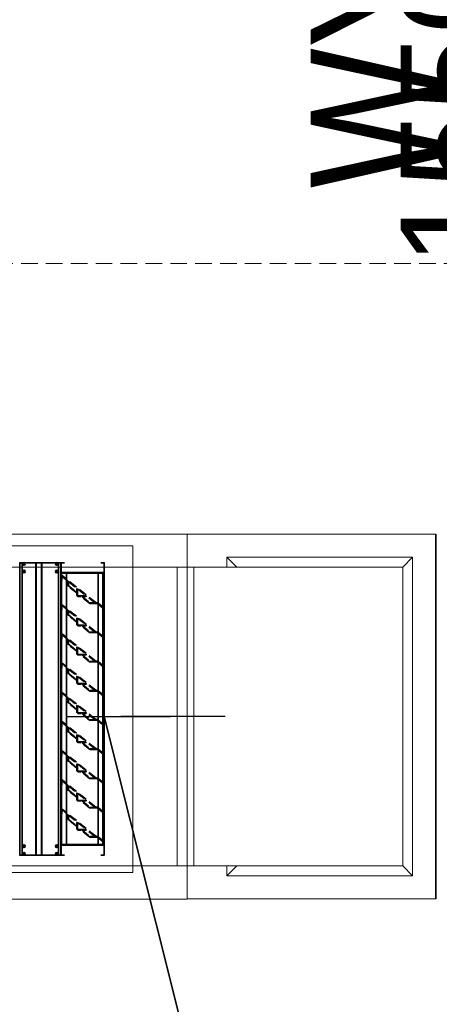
# Model space of a CAD drawing. Header units: millimetres. Extents: x 42175 to 97175, y 10092 to 468192.
# Tile 166 of 256: x 79643 to 80908, y 20646 to 23614. Entities that reach past the tile are written whole.
import ezdxf

# ---------------------------------------------------------------- set-up
doc = ezdxf.new("R2010")
doc.units = ezdxf.units.MM
doc.header["$XCLIPFRAME"] = 2
doc.linetypes.add('DASHED', pattern=[0.75, 0.5, -0.25])
doc.linetypes.add('HIDDEN', pattern=[0.375, 0.25, -0.125])
for name, color, linetype in [('10_ALL_FEATURES', 8, 'Continuous'), ('DEFAULT_2', 8, 'Continuous'), ('FLUID-N1', 8, 'Continuous'), ('FLUID-N1-150-ARRDU', 8, 'Continuous'), ('FLUID-N1-INS', 8, 'Continuous'), ('FLUID-W3-150-ARRGR', 8, 'Continuous'), ('Konstrukcja - Siatka mod', 8, 'Continuous')]:
    doc.layers.add(name, color=color, linetype=linetype)
doc.styles.add('STYL_AUTOMATYCZNY_1', font='ARIALN.TTF')
doc.styles.add('STYL_AUTOMATYCZNY_13', font='ARIALN.TTF', dxfattribs={"width": 0.8})
picture_1 = doc.add_image_def('image2.bmp', size_in_pixel=(2333, 386))

msp = doc.modelspace()

# ---------------------------------------------------------------- linework, layer by layer
at = {"color": 8, "linetype": 'Continuous', "lineweight": 35, "ltscale": 100}
for p, q in [((80897.9, 20963.9), (80897.9, 22063.7)), ((79643, 21977.3), (79653.5, 21977.3)), ((79643.5, 21096.3), (79643.5, 21977.3)), ((79650.7, 21096.3), (79650.7, 21977.3)), ((79651, 21096.3), (79651, 21977.3)), ((79657.6, 21974.3), (79653.3, 21974.3)), ((79657.6, 21973.3), (79653.3, 21973.3)), ((79654.5, 21973.3), (79654.5, 21974.3)), ((79655, 21976), (79655, 21971.7)), ((79656, 21974.8), (79655, 21974.8)), ((79656, 21973.3), (79655, 21974.3)), ((79655, 21973.3), (79656, 21974.3)), ((79656, 21973.8), (79655, 21973.8)), ((79656, 21972.8), (79655, 21972.8)), ((79655.5, 21973.3), (79655.5, 21974.3)), ((79656, 21976), (79656, 21971.7)), ((79656.5, 21973.3), (79656.5, 21974.3)), ((79657.4, 21977.3), (79753.5, 21977.3)), ((79692, 21096.3), (79692, 21977.3)), ((79692.5, 21096.3), (79692.5, 21977.3)), ((79709.5, 21096.3), (79709.5, 21977.3)), ((79710, 21096.3), (79710, 21977.3)), ((79757.6, 21974.3), (79753.3, 21974.3)), ((79757.6, 21973.3), (79753.3, 21973.3)), ((79754.5, 21973.3), (79754.5, 21974.3)), ((79755, 21976), (79755, 21971.7)), ((79756, 21974.8), (79755, 21974.8)), ((79755, 21973.3), (79756, 21974.3)), ((79756, 21973.3), (79755, 21974.3)), ((79756, 21973.8), (79755, 21973.8)), ((79756, 21972.8), (79755, 21972.8)), ((79755.5, 21973.3), (79755.5, 21974.3)), ((79756, 21976), (79756, 21971.7)), ((79756.5, 21973.3), (79756.5, 21974.3)), ((79757.4, 21977.3), (79768, 21977.3)), ((79760, 21096.3), (79760, 21977.3)), ((79760.2, 21096.3), (79760.2, 21977.3)), ((79767.5, 21096.3), (79767.5, 21977.3)), ((79768, 21096.3), (79768, 21977.3)), ((79657.6, 21951.3), (79653.3, 21951.3)), ((79657.6, 21950.3), (79653.3, 21950.3)), ((79654.5, 21950.3), (79654.5, 21951.3)), ((79655, 21953), (79655, 21948.7)), ((79656, 21951.8), (79655, 21951.8)), ((79656, 21950.3), (79655, 21951.3)), ((79655, 21950.3), (79656, 21951.3)), ((79656, 21950.8), (79655, 21950.8)), ((79656, 21949.8), (79655, 21949.8)), ((79655.5, 21950.3), (79655.5, 21951.3)), ((79656, 21953), (79656, 21948.7)), ((79656.5, 21950.3), (79656.5, 21951.3)), ((79757.6, 21951.3), (79753.3, 21951.3)), ((79757.6, 21950.3), (79753.3, 21950.3)), ((79754.5, 21950.3), (79754.5, 21951.3)), ((79755, 21953), (79755, 21948.7)), ((79756, 21951.8), (79755, 21951.8)), ((79755, 21950.3), (79756, 21951.3)), ((79756, 21950.3), (79755, 21951.3)), ((79756, 21950.8), (79755, 21950.8)), ((79756, 21949.8), (79755, 21949.8)), ((79755.5, 21950.3), (79755.5, 21951.3)), ((79756, 21953), (79756, 21948.7)), ((79756.5, 21950.3), (79756.5, 21951.3)), ((79768, 21946), (79769, 21946)), ((79768, 21935.9), (79768, 21924.5)), ((79784.4, 21945.7), (79768.1, 21945.7)), ((79769, 21946), (79769, 21945.7)), ((79769.5, 21947.3), (79894.4, 21947.3)), ((79784.4, 21946.5), (79769.5, 21946.5)), ((79769.5, 21128), (79769.5, 21945.7)), ((79769.9, 21947.3), (79769.9, 21946.5)), ((79784.4, 21947.3), (79784.4, 21946.5)), ((79784.4, 21128), (79784.4, 21945.7)), ((79784.4, 21945.7), (79785.9, 21945.7)), ((79785.9, 21947.3), (79785.9, 21945.7)), ((79878, 21946.5), (79785.9, 21946.5)), ((79785.9, 21946), (79804.6, 21946)), ((79808.4, 21946), (79855.8, 21946)), ((79859.5, 21946), (79878, 21946)), ((79878, 21947.3), (79878, 21945.7)), ((79879.6, 21945.7), (79878, 21945.7)), ((79879.6, 21947.3), (79879.6, 21946.5)), ((79894.4, 21946.5), (79879.6, 21946.5)), ((79879.6, 21128), (79879.6, 21945.7)), ((79895.9, 21945.7), (79879.6, 21945.7)), ((79894, 21947.3), (79894, 21946.5)), ((79894.4, 21128), (79894.4, 21945.7)), ((79894.9, 21946), (79894.9, 21945.7)), ((79895.9, 21946), (79894.9, 21946)), ((79895.9, 21127.7), (79895.9, 21946)), ((79817.1, 21896.2), (79817.1, 21881.5)), ((79895.9, 21842), (79896.4, 21841.7)), ((79895.9, 21842), (79896.4, 21841.7)), ((79895.9, 21838.4), (79895.9, 21834.5)), ((79817.1, 21808.2), (79817.1, 21793.5)), ((79895.9, 21754), (79896.4, 21753.7)), ((79895.9, 21754), (79896.4, 21753.7)), ((79895.9, 21750.4), (79895.9, 21746.5)), ((79817.1, 21720.2), (79817.1, 21705.5)), ((79895.9, 21666), (79896.4, 21665.7)), ((79895.9, 21666), (79896.4, 21665.7)), ((79895.9, 21662.4), (79895.9, 21658.5)), ((79817.1, 21632.2), (79817.1, 21617.5)), ((79895.9, 21578), (79896.4, 21577.7)), ((79895.9, 21578), (79896.4, 21577.7)), ((79895.9, 21574.5), (79895.9, 21570.5)), ((79817.1, 21544.2), (79817.1, 21529.5)), ((79898, 21513.8), (80178.3, 20398.5)), ((79895.9, 21490), (79896.4, 21489.7)), ((79895.9, 21490), (79896.4, 21489.7)), ((79895.9, 21486.5), (79895.9, 21482.5)), ((79817.1, 21456.2), (79817.1, 21441.5)), ((79895.9, 21402), (79896.4, 21401.7)), ((79895.9, 21402), (79896.4, 21401.7)), ((79895.9, 21398.5), (79895.9, 21394.5)), ((79817.1, 21368.2), (79817.1, 21353.5)), ((79895.9, 21314), (79896.4, 21313.7)), ((79895.9, 21314), (79896.4, 21313.7)), ((79895.9, 21310.5), (79895.9, 21306.5)), ((79817.1, 21280.2), (79817.1, 21265.5)), ((79895.9, 21226), (79896.4, 21225.7)), ((79895.9, 21226), (79896.4, 21225.7)), ((79895.9, 21222.5), (79895.9, 21218.5)), ((79817.1, 21192.2), (79817.1, 21177.5)), ((79784.4, 21128), (79768.1, 21128)), ((79769, 21127.7), (79769, 21128)), ((79784.4, 21128), (79785.9, 21128)), ((79785.9, 21126.3), (79785.9, 21128)), ((79879.6, 21128), (79878, 21128)), ((79878, 21126.3), (79878, 21128)), ((79895.9, 21128), (79879.6, 21128)), ((79894.9, 21127.7), (79894.9, 21128)), ((79895.9, 21138), (79896.4, 21137.7)), ((79657.6, 21123.3), (79653.3, 21123.3)), ((79657.6, 21122.3), (79653.3, 21122.3)), ((79657.6, 21100.3), (79653.3, 21100.3)), ((79657.6, 21099.3), (79653.3, 21099.3)), ((79654.5, 21123.3), (79654.5, 21122.3)), ((79654.5, 21100.3), (79654.5, 21099.3)), ((79655, 21120.7), (79655, 21125)), ((79656, 21123.8), (79655, 21123.8)), ((79656, 21123.3), (79655, 21122.3)), ((79655, 21123.3), (79656, 21122.3)), ((79656, 21122.8), (79655, 21122.8)), ((79656, 21121.8), (79655, 21121.8)), ((79655, 21097.7), (79655, 21102)), ((79656, 21100.8), (79655, 21100.8)), ((79656, 21100.3), (79655, 21099.3)), ((79655, 21100.3), (79656, 21099.3)), ((79656, 21099.8), (79655, 21099.8)), ((79656, 21098.8), (79655, 21098.8)), ((79655.5, 21123.3), (79655.5, 21122.3)), ((79655.5, 21100.3), (79655.5, 21099.3)), ((79656, 21120.7), (79656, 21125)), ((79656, 21097.7), (79656, 21102)), ((79656.5, 21123.3), (79656.5, 21122.3)), ((79656.5, 21100.3), (79656.5, 21099.3)), ((79757.6, 21123.3), (79753.3, 21123.3)), ((79757.6, 21122.3), (79753.3, 21122.3)), ((79757.6, 21100.3), (79753.3, 21100.3)), ((79757.6, 21099.3), (79753.3, 21099.3)), ((79754.5, 21123.3), (79754.5, 21122.3)), ((79754.5, 21100.3), (79754.5, 21099.3)), ((79755, 21120.7), (79755, 21125)), ((79756, 21123.8), (79755, 21123.8)), ((79755, 21123.3), (79756, 21122.3)), ((79756, 21123.3), (79755, 21122.3)), ((79756, 21122.8), (79755, 21122.8)), ((79756, 21121.8), (79755, 21121.8)), ((79755, 21097.7), (79755, 21102)), ((79756, 21100.8), (79755, 21100.8)), ((79755, 21100.3), (79756, 21099.3)), ((79756, 21100.3), (79755, 21099.3)), ((79756, 21099.8), (79755, 21099.8)), ((79756, 21098.8), (79755, 21098.8)), ((79755.5, 21123.3), (79755.5, 21122.3)), ((79755.5, 21100.3), (79755.5, 21099.3)), ((79756, 21120.7), (79756, 21125)), ((79756, 21097.7), (79756, 21102)), ((79756.5, 21123.3), (79756.5, 21122.3)), ((79756.5, 21100.3), (79756.5, 21099.3)), ((79768, 21127.7), (79769, 21127.7)), ((79769.5, 21127.2), (79784.4, 21127.2)), ((79769.5, 21126.3), (79894.4, 21126.3)), ((79769.9, 21126.3), (79769.9, 21127.2)), ((79784.4, 21126.3), (79784.4, 21127.2)), ((79804.4, 21127.7), (79785.9, 21127.7)), ((79785.9, 21127.2), (79878, 21127.2)), ((79855.6, 21127.7), (79808.1, 21127.7)), ((79878, 21127.7), (79859.3, 21127.7)), ((79894.4, 21127.2), (79879.6, 21127.2)), ((79879.6, 21126.3), (79879.6, 21127.2)), ((79894, 21126.3), (79894, 21127.2)), ((79895.9, 21127.7), (79894.9, 21127.7)), ((79643, 21096.3), (79653.5, 21096.3)), ((79657.4, 21096.3), (79753.5, 21096.3)), ((79757.4, 21096.3), (79768, 21096.3))]:
    msp.add_line(p, q, dxfattribs=at)
at = {"color": 8, "linetype": 'Continuous', "lineweight": 35, "ltscale": 100, "flags": 128}
for points in [[(79653.3, 21973.8), (79653.3, 21974), (79653.3, 21974.1), (79653.3, 21974.2), (79653.3, 21974.3)], [(79653.3, 21973.3), (79653.3, 21973.5), (79653.3, 21973.6), (79653.3, 21973.7), (79653.3, 21973.8)], [(79656, 21976), (79655.8, 21976), (79655.7, 21976), (79655.5, 21976), (79655.3, 21976), (79655.2, 21976), (79655, 21976)], [(79655, 21971.7), (79655.2, 21971.7), (79655.3, 21971.7), (79655.5, 21971.7), (79655.7, 21971.7), (79655.8, 21971.7), (79656, 21971.7)], [(79657.6, 21974.3), (79657.6, 21974.2), (79657.6, 21974.1), (79657.6, 21974), (79657.6, 21973.8)], [(79657.6, 21973.8), (79657.6, 21973.7), (79657.6, 21973.6), (79657.6, 21973.5), (79657.6, 21973.3)], [(79753.3, 21973.8), (79753.3, 21974), (79753.3, 21974.1), (79753.3, 21974.2), (79753.3, 21974.3)], [(79753.3, 21973.3), (79753.3, 21973.5), (79753.3, 21973.6), (79753.3, 21973.7), (79753.3, 21973.8)], [(79756, 21976), (79755.8, 21976), (79755.7, 21976), (79755.5, 21976), (79755.3, 21976), (79755.2, 21976), (79755, 21976)], [(79755, 21971.7), (79755.2, 21971.7), (79755.3, 21971.7), (79755.5, 21971.7), (79755.7, 21971.7), (79755.8, 21971.7), (79756, 21971.7)], [(79757.6, 21974.3), (79757.6, 21974.2), (79757.6, 21974.1), (79757.6, 21974), (79757.6, 21973.8)], [(79757.6, 21973.8), (79757.6, 21973.7), (79757.6, 21973.6), (79757.6, 21973.5), (79757.6, 21973.3)], [(79778.2, 21096.3), (79768, 21096.3), (79768, 21977.3), (79778.2, 21977.3)], [(79887.8, 21096.3), (79898, 21096.3), (79898, 21977.3), (79887.8, 21977.3)], [(79653.3, 21950.8), (79653.3, 21951), (79653.3, 21951.1), (79653.3, 21951.2), (79653.3, 21951.3)], [(79653.3, 21950.3), (79653.3, 21950.5), (79653.3, 21950.6), (79653.3, 21950.7), (79653.3, 21950.8)], [(79656, 21953), (79655.8, 21953), (79655.7, 21953), (79655.5, 21953), (79655.3, 21953), (79655.2, 21953), (79655, 21953)], [(79655, 21948.7), (79655.2, 21948.7), (79655.3, 21948.7), (79655.5, 21948.7), (79655.7, 21948.7), (79655.8, 21948.7), (79656, 21948.7)], [(79657.6, 21951.3), (79657.6, 21951.2), (79657.6, 21951.1), (79657.6, 21951), (79657.6, 21950.8)], [(79657.6, 21950.8), (79657.6, 21950.7), (79657.6, 21950.6), (79657.6, 21950.5), (79657.6, 21950.3)], [(79753.3, 21950.8), (79753.3, 21951), (79753.3, 21951.1), (79753.3, 21951.2), (79753.3, 21951.3)], [(79753.3, 21950.3), (79753.3, 21950.5), (79753.3, 21950.6), (79753.3, 21950.7), (79753.3, 21950.8)], [(79756, 21953), (79755.8, 21953), (79755.7, 21953), (79755.5, 21953), (79755.3, 21953), (79755.2, 21953), (79755, 21953)], [(79755, 21948.7), (79755.2, 21948.7), (79755.3, 21948.7), (79755.5, 21948.7), (79755.7, 21948.7), (79755.8, 21948.7), (79756, 21948.7)], [(79757.6, 21951.3), (79757.6, 21951.2), (79757.6, 21951.1), (79757.6, 21951), (79757.6, 21950.8)], [(79757.6, 21950.8), (79757.6, 21950.7), (79757.6, 21950.6), (79757.6, 21950.5), (79757.6, 21950.3)], [(79653.3, 21123.3), (79653.3, 21123.2), (79653.3, 21123.1), (79653.3, 21123), (79653.3, 21122.8)], [(79653.3, 21122.8), (79653.3, 21122.7), (79653.3, 21122.6), (79653.3, 21122.5), (79653.3, 21122.3)], [(79653.3, 21100.3), (79653.3, 21100.2), (79653.3, 21100.1), (79653.3, 21100), (79653.3, 21099.8)], [(79653.3, 21099.8), (79653.3, 21099.7), (79653.3, 21099.6), (79653.3, 21099.5), (79653.3, 21099.3)], [(79655, 21125), (79655.2, 21125), (79655.3, 21125), (79655.5, 21125), (79655.7, 21125), (79655.8, 21125), (79656, 21125)], [(79656, 21120.7), (79655.8, 21120.7), (79655.7, 21120.7), (79655.5, 21120.7), (79655.3, 21120.7), (79655.2, 21120.7), (79655, 21120.7)], [(79655, 21102), (79655.2, 21102), (79655.3, 21102), (79655.5, 21102), (79655.7, 21102), (79655.8, 21102), (79656, 21102)], [(79657.6, 21122.8), (79657.6, 21123), (79657.6, 21123.1), (79657.6, 21123.2), (79657.6, 21123.3)], [(79657.6, 21122.3), (79657.6, 21122.5), (79657.6, 21122.6), (79657.6, 21122.7), (79657.6, 21122.8)], [(79657.6, 21099.8), (79657.6, 21100), (79657.6, 21100.1), (79657.6, 21100.2), (79657.6, 21100.3)], [(79657.6, 21099.3), (79657.6, 21099.5), (79657.6, 21099.6), (79657.6, 21099.7), (79657.6, 21099.8)], [(79753.3, 21123.3), (79753.3, 21123.2), (79753.3, 21123.1), (79753.3, 21123), (79753.3, 21122.8)], [(79753.3, 21122.8), (79753.3, 21122.7), (79753.3, 21122.6), (79753.3, 21122.5), (79753.3, 21122.3)], [(79753.3, 21100.3), (79753.3, 21100.2), (79753.3, 21100.1), (79753.3, 21100), (79753.3, 21099.8)], [(79753.3, 21099.8), (79753.3, 21099.7), (79753.3, 21099.6), (79753.3, 21099.5), (79753.3, 21099.3)], [(79755, 21125), (79755.2, 21125), (79755.3, 21125), (79755.5, 21125), (79755.7, 21125), (79755.8, 21125), (79756, 21125)], [(79756, 21120.7), (79755.8, 21120.7), (79755.7, 21120.7), (79755.5, 21120.7), (79755.3, 21120.7), (79755.2, 21120.7), (79755, 21120.7)], [(79755, 21102), (79755.2, 21102), (79755.3, 21102), (79755.5, 21102), (79755.7, 21102), (79755.8, 21102), (79756, 21102)], [(79757.6, 21122.8), (79757.6, 21123), (79757.6, 21123.1), (79757.6, 21123.2), (79757.6, 21123.3)], [(79757.6, 21122.3), (79757.6, 21122.5), (79757.6, 21122.6), (79757.6, 21122.7), (79757.6, 21122.8)], [(79757.6, 21099.8), (79757.6, 21100), (79757.6, 21100.1), (79757.6, 21100.2), (79757.6, 21100.3)], [(79757.6, 21099.3), (79757.6, 21099.5), (79757.6, 21099.6), (79757.6, 21099.7), (79757.6, 21099.8)], [(79656, 21097.7), (79655.8, 21097.7), (79655.7, 21097.7), (79655.5, 21097.7), (79655.3, 21097.7), (79655.2, 21097.7), (79655, 21097.7)], [(79756, 21097.7), (79755.8, 21097.7), (79755.7, 21097.7), (79755.5, 21097.7), (79755.3, 21097.7), (79755.2, 21097.7), (79755, 21097.7)]]:
    msp.add_lwpolyline(points, dxfattribs=at)
msp.add_lwpolyline([(79898, 21126.3), (79768, 21126.3), (79768, 21947.3), (79898, 21947.3)], close=True, dxfattribs=at)
at = {"color": 8, "linetype": 'Continuous', "lineweight": 35, "ltscale": 100}
for centre, radius in [((79655.5, 21973.8), 4), ((79655.5, 21973.8), 3.55), ((79755.5, 21973.8), 4), ((79755.5, 21973.8), 3.55), ((79655.5, 21950.8), 4), ((79655.5, 21950.8), 3.55), ((79755.5, 21950.8), 4), ((79755.5, 21950.8), 3.55), ((79655.5, 21122.8), 4), ((79655.5, 21099.8), 4), ((79655.5, 21122.8), 3.55), ((79655.5, 21099.8), 3.55), ((79755.5, 21122.8), 4), ((79755.5, 21099.8), 4), ((79755.5, 21122.8), 3.55), ((79755.5, 21099.8), 3.55)]:
    msp.add_circle(centre, radius, dxfattribs=at)
for centre, major_axis, start_param, end_param in [((79769.5, 21946), (-1.54, 0), 4.712389, 6.123908), ((79769.5, 21946), (-0.512, 0), 4.712389, 6.283185), ((79894.4, 21946), (-1.54, 0), 3.141593, 4.712389), ((79894.4, 21946), (-0.512, 0), 3.141593, 4.712389), ((79892.9, 21838.4), (-5.12, 0), 3.141593, 3.961897), ((79892.9, 21838.4), (-5.12, 0), 3.141593, 3.961897), ((79892.9, 21750.4), (-5.12, 0), 3.141593, 3.961897), ((79892.9, 21750.4), (-5.12, 0), 3.141593, 3.961897), ((79892.9, 21662.4), (-5.12, 0), 3.141593, 3.961897), ((79892.9, 21662.4), (-5.12, 0), 3.141593, 3.961897), ((79892.9, 21574.5), (-5.12, 0), 3.141593, 3.961897), ((79892.9, 21574.5), (-5.12, 0), 3.141593, 3.961897), ((79892.9, 21486.5), (-5.12, 0), 3.141593, 3.961897), ((79892.9, 21486.5), (-5.12, 0), 3.141593, 3.961897), ((79892.9, 21398.5), (-5.12, 0), 3.141593, 3.961897), ((79892.9, 21398.5), (-5.12, 0), 3.141593, 3.961897), ((79892.9, 21310.5), (-5.12, 0), 3.141593, 3.961897), ((79892.9, 21310.5), (-5.12, 0), 3.141593, 3.961897), ((79892.9, 21222.5), (-5.12, 0), 3.141593, 3.961897), ((79892.9, 21222.5), (-5.12, 0), 3.141593, 3.961897), ((79892.9, 21134.5), (-5.12, 0), 3.141593, 3.961897), ((79769.5, 21127.7), (-1.54, 0), 0.159277, 1.570796), ((79769.5, 21127.7), (-0.512, 0), 0, 1.570796), ((79894.4, 21127.7), (-1.54, 0), 1.570796, 3.141593), ((79894.4, 21127.7), (-0.512, 0), 1.570796, 3.141593)]:
    msp.add_ellipse(centre, major_axis=major_axis, ratio=0.85965, start_param=start_param, end_param=end_param, dxfattribs=at)
at = {"layer": '10_ALL_FEATURES', "color": 8, "linetype": 'HIDDEN', "lineweight": 35, "ltscale": 100}
for p, q in [((79768, 21924.5), (79768, 21935.9)), ((79770, 21935.9), (79770, 21924.5)), ((79770, 21935.9), (79770, 21924.5)), ((79769.5, 21924), (79768.5, 21924)), ((79769.5, 21924), (79768.5, 21924)), ((79770, 21847.9), (79770, 21836.5)), ((79770, 21847.9), (79770, 21836.5)), ((79769.5, 21836), (79768.5, 21836)), ((79769.5, 21836), (79768.5, 21836)), ((79895.9, 21834.5), (79895.9, 21838.4)), ((79770, 21759.9), (79770, 21748.5)), ((79770, 21759.9), (79770, 21748.5)), ((79769.5, 21748), (79768.5, 21748)), ((79769.5, 21748), (79768.5, 21748)), ((79895.9, 21746.5), (79895.9, 21750.4)), ((79770, 21671.9), (79770, 21660.5)), ((79770, 21671.9), (79770, 21660.5)), ((79895.9, 21658.5), (79895.9, 21662.4)), ((79769.5, 21660), (79768.5, 21660)), ((79769.5, 21660), (79768.5, 21660)), ((79770, 21583.9), (79770, 21572.5)), ((79770, 21583.9), (79770, 21572.5)), ((79895.9, 21570.5), (79895.9, 21574.5)), ((79769.5, 21572), (79768.5, 21572)), ((79769.5, 21572), (79768.5, 21572)), ((79769.5, 21484), (79768.5, 21484)), ((79769.5, 21484), (79768.5, 21484)), ((79770, 21495.9), (79770, 21484.5)), ((79770, 21495.9), (79770, 21484.5)), ((79895.9, 21482.5), (79895.9, 21486.5)), ((79769.5, 21396), (79768.5, 21396)), ((79769.5, 21396), (79768.5, 21396)), ((79770, 21407.9), (79770, 21396.5)), ((79770, 21407.9), (79770, 21396.5)), ((79895.9, 21394.5), (79895.9, 21398.5)), ((79769.5, 21308), (79768.5, 21308)), ((79769.5, 21308), (79768.5, 21308)), ((79770, 21319.9), (79770, 21308.5)), ((79770, 21319.9), (79770, 21308.5)), ((79895.9, 21306.5), (79895.9, 21310.5)), ((79769.5, 21220.1), (79768.5, 21220.1)), ((79770, 21231.9), (79770, 21220.5)), ((79895.9, 21218.5), (79895.9, 21222.5)), ((79895.9, 21130.5), (79895.9, 21134.5))]:
    msp.add_line(p, q, dxfattribs=at)
at = {"layer": '10_ALL_FEATURES', "color": 8, "linetype": 'Continuous', "lineweight": 35, "ltscale": 100}
for p, q in [((79897.5, 21834), (79896.4, 21834)), ((79897.5, 21834), (79896.4, 21834)), ((79898, 21838.4), (79898, 21834.5)), ((79898, 21838.4), (79898, 21834.5)), ((79897.5, 21746), (79896.4, 21746)), ((79897.5, 21746), (79896.4, 21746)), ((79898, 21750.4), (79898, 21746.5)), ((79898, 21750.4), (79898, 21746.5)), ((79898, 21662.4), (79898, 21658.5)), ((79898, 21662.4), (79898, 21658.5)), ((79897.5, 21658), (79896.4, 21658)), ((79897.5, 21658), (79896.4, 21658)), ((79898, 21574.5), (79898, 21570.5)), ((79898, 21574.5), (79898, 21570.5)), ((79897.5, 21570.1), (79896.4, 21570.1)), ((79897.5, 21570.1), (79896.4, 21570.1)), ((79898, 21486.5), (79898, 21482.5)), ((79898, 21486.5), (79898, 21482.5)), ((79897.5, 21482.1), (79896.4, 21482.1)), ((79897.5, 21482.1), (79896.4, 21482.1)), ((79898, 21398.5), (79898, 21394.5)), ((79898, 21398.5), (79898, 21394.5)), ((79897.5, 21394.1), (79896.4, 21394.1)), ((79897.5, 21394.1), (79896.4, 21394.1)), ((79897.5, 21306.1), (79896.4, 21306.1)), ((79897.5, 21306.1), (79896.4, 21306.1)), ((79898, 21310.5), (79898, 21306.5)), ((79898, 21310.5), (79898, 21306.5)), ((79897.5, 21218.1), (79896.4, 21218.1)), ((79897.5, 21218.1), (79896.4, 21218.1)), ((79898, 21222.5), (79898, 21218.5)), ((79898, 21222.5), (79898, 21218.5)), ((79897.5, 21130.1), (79896.4, 21130.1)), ((79898, 21134.5), (79898, 21130.5))]:
    msp.add_line(p, q, dxfattribs=at)
at = {"layer": '10_ALL_FEATURES', "color": 8, "linetype": 'HIDDEN', "lineweight": 35, "ltscale": 100}
for centre, major_axis, start_param, end_param in [((79768.5, 21924.5), (-0.512, 0), 0, 1.570796), ((79768.5, 21924.5), (-0.512, 0), 0, 1.570796), ((79769.5, 21924.5), (-0.512, 0), 1.570796, 3.141593), ((79769.5, 21924.5), (-0.512, 0), 1.570796, 3.141593), ((79821.2, 21880.5), (-6.14, 0), 0, 1.570796), ((79768.5, 21836.5), (-0.512, 0), 0, 1.570796), ((79768.5, 21836.5), (-0.512, 0), 0, 1.570796), ((79769.5, 21836.5), (-0.512, 0), 1.570796, 3.141593), ((79769.5, 21836.5), (-0.512, 0), 1.570796, 3.141593), ((79821.2, 21792.5), (-6.14, 0), 0, 1.570796), ((79768.5, 21748.5), (-0.512, 0), 0, 1.570796), ((79768.5, 21748.5), (-0.512, 0), 0, 1.570796), ((79769.5, 21748.5), (-0.512, 0), 1.570796, 3.141593), ((79769.5, 21748.5), (-0.512, 0), 1.570796, 3.141593), ((79821.2, 21704.5), (-6.14, 0), 0, 1.570796), ((79768.5, 21660.5), (-0.512, 0), 0, 1.570796), ((79768.5, 21660.5), (-0.512, 0), 0, 1.570796), ((79769.5, 21660.5), (-0.512, 0), 1.570796, 3.141593), ((79769.5, 21660.5), (-0.512, 0), 1.570796, 3.141593), ((79821.2, 21616.5), (-6.14, 0), 0, 1.570796), ((79768.5, 21572.5), (-0.512, 0), 0, 1.570796), ((79768.5, 21572.5), (-0.512, 0), 0, 1.570796), ((79769.5, 21572.5), (-0.512, 0), 1.570796, 3.141593), ((79769.5, 21572.5), (-0.512, 0), 1.570796, 3.141593), ((79821.2, 21528.5), (-6.14, 0), 0, 1.570796), ((79768.5, 21484.5), (-0.512, 0), 0, 1.570796), ((79768.5, 21484.5), (-0.512, 0), 0, 1.570796), ((79769.5, 21484.5), (-0.512, 0), 1.570796, 3.141593), ((79769.5, 21484.5), (-0.512, 0), 1.570796, 3.141593), ((79821.2, 21440.5), (-6.14, 0), 0, 1.570796), ((79768.5, 21396.5), (-0.512, 0), 0, 1.570796), ((79768.5, 21396.5), (-0.512, 0), 0, 1.570796), ((79769.5, 21396.5), (-0.512, 0), 1.570796, 3.141593), ((79769.5, 21396.5), (-0.512, 0), 1.570796, 3.141593), ((79821.2, 21352.5), (-6.14, 0), 0, 1.570796), ((79768.5, 21308.5), (-0.512, 0), 0, 1.570796), ((79768.5, 21308.5), (-0.512, 0), 0, 1.570796), ((79769.5, 21308.5), (-0.512, 0), 1.570796, 3.141593), ((79769.5, 21308.5), (-0.512, 0), 1.570796, 3.141593), ((79821.2, 21264.5), (-6.14, 0), 0, 1.570796), ((79768.5, 21220.5), (-0.512, 0), 0, 1.570796), ((79769.5, 21220.5), (-0.512, 0), 1.570796, 3.141593), ((79821.2, 21176.5), (-6.14, 0), 0, 1.570796)]:
    msp.add_ellipse(centre, major_axis=major_axis, ratio=0.85965, start_param=start_param, end_param=end_param, dxfattribs=at)
at = {"layer": '10_ALL_FEATURES', "color": 8, "linetype": 'Continuous', "lineweight": 35, "ltscale": 100}
for centre, start_param, end_param in [((79896.4, 21834.5), 0, 1.570796), ((79896.4, 21834.5), 0, 1.570796), ((79897.5, 21834.5), 1.570796, 3.141593), ((79897.5, 21834.5), 1.570796, 3.141593), ((79896.4, 21746.5), 0, 1.570796), ((79896.4, 21746.5), 0, 1.570796), ((79897.5, 21746.5), 1.570796, 3.141593), ((79897.5, 21746.5), 1.570796, 3.141593), ((79896.4, 21658.5), 0, 1.570796), ((79896.4, 21658.5), 0, 1.570796), ((79897.5, 21658.5), 1.570796, 3.141593), ((79897.5, 21658.5), 1.570796, 3.141593), ((79896.4, 21570.5), 0, 1.570796), ((79896.4, 21570.5), 0, 1.570796), ((79897.5, 21570.5), 1.570796, 3.141593), ((79897.5, 21570.5), 1.570796, 3.141593), ((79896.4, 21482.5), 0, 1.570796), ((79896.4, 21482.5), 0, 1.570796), ((79897.5, 21482.5), 1.570796, 3.141593), ((79897.5, 21482.5), 1.570796, 3.141593), ((79896.4, 21394.5), 0, 1.570796), ((79896.4, 21394.5), 0, 1.570796), ((79897.5, 21394.5), 1.570796, 3.141593), ((79897.5, 21394.5), 1.570796, 3.141593), ((79896.4, 21306.5), 0, 1.570796), ((79896.4, 21306.5), 0, 1.570796), ((79897.5, 21306.5), 1.570796, 3.141593), ((79897.5, 21306.5), 1.570796, 3.141593), ((79896.4, 21218.5), 0, 1.570796), ((79896.4, 21218.5), 0, 1.570796), ((79897.5, 21218.5), 1.570796, 3.141593), ((79897.5, 21218.5), 1.570796, 3.141593), ((79896.4, 21130.5), 0, 1.570796), ((79897.5, 21130.5), 1.570796, 3.141593)]:
    msp.add_ellipse(centre, major_axis=(-0.512, 0), ratio=0.85965, start_param=start_param, end_param=end_param, dxfattribs=at)
at = {"layer": 'DEFAULT_2', "color": 8, "linetype": 'HIDDEN', "lineweight": 35, "ltscale": 100}
for p, q in [((79768.1, 21945.7), (79768, 21945.7)), ((79769, 21128), (79769, 21945.7)), ((79770.9, 21936.2), (79788.7, 21921.9)), ((79872.7, 21857), (79772.3, 21937.5)), ((79804.6, 21946), (79808.4, 21946)), ((79855.8, 21946), (79859.5, 21946)), ((79894.9, 21128), (79894.9, 21945.7)), ((79788.7, 21908.2), (79788.7, 21921.9)), ((79815.1, 21886.4), (79789.4, 21906.9)), ((79790.3, 21920.7), (79790.3, 21908.2)), ((79790.3, 21920.7), (79816.7, 21899.5)), ((79790.4, 21907.9), (79815.1, 21888.2)), ((79815.6, 21898.6), (79816.7, 21899.5)), ((79768, 21885.3), (79769, 21885.3)), ((79768, 21880), (79769, 21880)), ((79815.1, 21888.2), (79815.1, 21897.4)), ((79815.1, 21880.5), (79815.1, 21886.4)), ((79817.1, 21896.2), (79817.1, 21897.8)), ((79817.1, 21880.5), (79817.1, 21881.5)), ((79817.3, 21898.1), (79817.8, 21898.6)), ((79817.8, 21898.6), (79844, 21877.6)), ((79843.1, 21877), (79821.2, 21877)), ((79829, 21875.2), (79821.2, 21875.2)), ((79854.2, 21855), (79829, 21875.2)), ((79831.2, 21875.2), (79855.2, 21856)), ((79842.6, 21875.2), (79831.2, 21875.2)), ((79844, 21877.6), (79843.4, 21877.1)), ((79845.1, 21876.7), (79844.1, 21875.8)), ((79871.1, 21855.9), (79845.1, 21876.7)), ((79895.9, 21898.9), (79894.9, 21898.9)), ((79894.9, 21887.5), (79895.9, 21887.5)), ((79770.9, 21848.2), (79788.7, 21833.9)), ((79872.7, 21769), (79772.3, 21849.5)), ((79855.6, 21855.9), (79871.1, 21855.9)), ((79855.6, 21854.5), (79876.1, 21854.5)), ((79874.8, 21856.3), (79876.1, 21856.3)), ((79895, 21840.4), (79878.2, 21853.8)), ((79879.6, 21855.1), (79895.9, 21842)), ((79788.7, 21820.2), (79788.7, 21833.9)), ((79815.1, 21798.4), (79789.4, 21819)), ((79790.3, 21832.7), (79790.3, 21820.2)), ((79790.3, 21832.7), (79816.7, 21811.5)), ((79790.4, 21819.9), (79815.1, 21800.2)), ((79815.6, 21810.6), (79816.7, 21811.5)), ((79817.3, 21810.1), (79817.8, 21810.6)), ((79817.8, 21810.6), (79844, 21789.6)), ((79815.1, 21800.2), (79815.1, 21809.4)), ((79815.1, 21792.5), (79815.1, 21798.4)), ((79817.1, 21808.2), (79817.1, 21809.8)), ((79817.1, 21792.5), (79817.1, 21793.5)), ((79843.1, 21789), (79821.2, 21789)), ((79829, 21787.2), (79821.2, 21787.2)), ((79854.2, 21767), (79829, 21787.2)), ((79831.2, 21787.2), (79855.2, 21768)), ((79842.6, 21787.2), (79831.2, 21787.2)), ((79844, 21789.6), (79843.4, 21789.1)), ((79845.1, 21788.7), (79844.1, 21787.8)), ((79871.1, 21767.9), (79845.1, 21788.7)), ((79770.9, 21760.2), (79788.7, 21745.9)), ((79872.7, 21681), (79772.3, 21761.5)), ((79855.6, 21767.9), (79871.1, 21767.9)), ((79855.6, 21766.5), (79876.1, 21766.5)), ((79874.8, 21768.3), (79876.1, 21768.3)), ((79895, 21752.4), (79878.2, 21765.8)), ((79879.6, 21767.1), (79895.9, 21754)), ((79788.7, 21732.2), (79788.7, 21745.9)), ((79815.1, 21710.4), (79789.4, 21731)), ((79790.3, 21744.7), (79790.3, 21732.2)), ((79790.3, 21744.7), (79816.7, 21723.5)), ((79790.4, 21731.9), (79815.1, 21712.2)), ((79815.1, 21712.2), (79815.1, 21721.4)), ((79815.6, 21722.6), (79816.7, 21723.5)), ((79817.1, 21720.2), (79817.1, 21721.9)), ((79817.3, 21722.2), (79817.8, 21722.6)), ((79817.8, 21722.6), (79844, 21701.6)), ((79815.1, 21704.5), (79815.1, 21710.4)), ((79817.1, 21704.5), (79817.1, 21705.5)), ((79843.1, 21701), (79821.2, 21701)), ((79829, 21699.2), (79821.2, 21699.2)), ((79854.2, 21679), (79829, 21699.2)), ((79831.2, 21699.2), (79855.2, 21680)), ((79842.6, 21699.2), (79831.2, 21699.2)), ((79844, 21701.6), (79843.4, 21701.1)), ((79845.1, 21700.7), (79844.1, 21699.8)), ((79871.1, 21679.9), (79845.1, 21700.7)), ((79770.9, 21672.2), (79788.7, 21657.9)), ((79872.7, 21593), (79772.3, 21673.5)), ((79855.6, 21679.9), (79871.1, 21679.9)), ((79855.6, 21678.5), (79876.1, 21678.5)), ((79874.8, 21680.3), (79876.1, 21680.3)), ((79895, 21664.4), (79878.2, 21677.8)), ((79879.6, 21679.1), (79895.9, 21666)), ((79768, 21647.7), (79769, 21647.7)), ((79768, 21642.4), (79769, 21642.4)), ((79788.7, 21644.2), (79788.7, 21657.9)), ((79815.1, 21622.4), (79789.4, 21643)), ((79790.3, 21656.7), (79790.3, 21644.2)), ((79790.3, 21656.7), (79816.7, 21635.5)), ((79790.4, 21643.9), (79815.1, 21624.2)), ((79815.1, 21624.2), (79815.1, 21633.4)), ((79815.6, 21634.6), (79816.7, 21635.5)), ((79817.1, 21632.2), (79817.1, 21633.9)), ((79817.3, 21634.2), (79817.8, 21634.6)), ((79817.8, 21634.6), (79844, 21613.6)), ((79895.9, 21661.4), (79894.9, 21661.4)), ((79894.9, 21649.9), (79895.9, 21649.9)), ((79815.1, 21616.5), (79815.1, 21622.4)), ((79817.1, 21616.5), (79817.1, 21617.5)), ((79843.1, 21613), (79821.2, 21613)), ((79829, 21611.2), (79821.2, 21611.2)), ((79854.2, 21591), (79829, 21611.2)), ((79831.2, 21611.2), (79855.2, 21592)), ((79842.6, 21611.2), (79831.2, 21611.2)), ((79844, 21613.6), (79843.4, 21613.1)), ((79845.1, 21612.7), (79844.1, 21611.8)), ((79871.1, 21591.9), (79845.1, 21612.7)), ((79770.9, 21584.2), (79788.7, 21569.9)), ((79872.7, 21505), (79772.3, 21585.5)), ((79855.6, 21591.9), (79871.1, 21591.9)), ((79855.6, 21590.6), (79876.1, 21590.6)), ((79874.8, 21592.3), (79876.1, 21592.3)), ((79895, 21576.4), (79878.2, 21589.8)), ((79879.6, 21591.1), (79895.9, 21578)), ((79788.7, 21556.3), (79788.7, 21569.9)), ((79815.1, 21534.4), (79789.4, 21555)), ((79790.3, 21568.7), (79790.3, 21556.3)), ((79790.3, 21568.7), (79816.7, 21547.5)), ((79790.4, 21555.9), (79815.1, 21536.2)), ((79815.1, 21536.2), (79815.1, 21545.4)), ((79815.6, 21546.6), (79816.7, 21547.5)), ((79817.1, 21544.2), (79817.1, 21545.9)), ((79817.3, 21546.2), (79817.8, 21546.6)), ((79817.8, 21546.6), (79844, 21525.6)), ((79815.1, 21528.5), (79815.1, 21534.4)), ((79817.1, 21528.5), (79817.1, 21529.5)), ((79843.1, 21525), (79821.2, 21525)), ((79829, 21523.2), (79821.2, 21523.2)), ((79854.2, 21503), (79829, 21523.2)), ((79831.2, 21523.2), (79855.2, 21504)), ((79842.6, 21523.2), (79831.2, 21523.2)), ((79844, 21525.6), (79843.4, 21525.1)), ((79845.1, 21524.7), (79844.1, 21523.8)), ((79871.1, 21503.9), (79845.1, 21524.7)), ((79770.9, 21496.2), (79788.7, 21481.9)), ((79872.7, 21417), (79772.3, 21497.5)), ((79855.6, 21503.9), (79871.1, 21503.9)), ((79855.6, 21502.6), (79876.1, 21502.6)), ((79874.8, 21504.3), (79876.1, 21504.3)), ((79895, 21488.4), (79878.2, 21501.8)), ((79879.6, 21503.1), (79895.9, 21490)), ((79788.7, 21468.3), (79788.7, 21481.9)), ((79815.1, 21446.4), (79789.4, 21467)), ((79790.3, 21480.7), (79790.3, 21468.3)), ((79790.3, 21480.7), (79816.7, 21459.6)), ((79790.4, 21467.9), (79815.1, 21448.2)), ((79815.1, 21448.2), (79815.1, 21457.4)), ((79815.6, 21458.6), (79816.7, 21459.6)), ((79817.1, 21456.2), (79817.1, 21457.9)), ((79817.3, 21458.2), (79817.8, 21458.7)), ((79817.8, 21458.7), (79844, 21437.6)), ((79768, 21431.3), (79769, 21431.3)), ((79768, 21426), (79769, 21426)), ((79815.1, 21440.5), (79815.1, 21446.4)), ((79817.1, 21440.5), (79817.1, 21441.5)), ((79843.1, 21437), (79821.2, 21437)), ((79829, 21435.2), (79821.2, 21435.2)), ((79854.2, 21415), (79829, 21435.2)), ((79831.2, 21435.2), (79855.2, 21416)), ((79842.6, 21435.2), (79831.2, 21435.2)), ((79844, 21437.6), (79843.4, 21437.1)), ((79845.1, 21436.7), (79844.1, 21435.8)), ((79871.1, 21415.9), (79845.1, 21436.7)), ((79770.9, 21408.2), (79788.7, 21393.9)), ((79872.7, 21329), (79772.3, 21409.5)), ((79855.6, 21415.9), (79871.1, 21415.9)), ((79855.6, 21414.6), (79876.1, 21414.6)), ((79874.8, 21416.3), (79876.1, 21416.3)), ((79895, 21400.4), (79878.2, 21413.9)), ((79879.6, 21415.1), (79895.9, 21402)), ((79894.9, 21423.8), (79895.9, 21423.8)), ((79895.9, 21412.3), (79894.9, 21412.3)), ((79788.7, 21380.3), (79788.7, 21393.9)), ((79815.1, 21358.4), (79789.4, 21379)), ((79790.3, 21392.7), (79790.3, 21380.3)), ((79790.3, 21392.7), (79816.7, 21371.6)), ((79790.4, 21379.9), (79815.1, 21360.2)), ((79815.1, 21360.2), (79815.1, 21369.4)), ((79815.6, 21370.6), (79816.7, 21371.6)), ((79817.1, 21368.2), (79817.1, 21369.9)), ((79817.3, 21370.2), (79817.8, 21370.7)), ((79817.8, 21370.7), (79844, 21349.7)), ((79815.1, 21352.5), (79815.1, 21358.4)), ((79817.1, 21352.5), (79817.1, 21353.5)), ((79843.1, 21349), (79821.2, 21349)), ((79829, 21347.2), (79821.2, 21347.2)), ((79854.2, 21327), (79829, 21347.2)), ((79831.2, 21347.2), (79855.2, 21328)), ((79842.6, 21347.2), (79831.2, 21347.2)), ((79844, 21349.7), (79843.4, 21349.1)), ((79845.1, 21348.8), (79844.1, 21347.8)), ((79871.1, 21327.9), (79845.1, 21348.8)), ((79770.9, 21320.2), (79788.7, 21305.9)), ((79872.7, 21241), (79772.3, 21321.5)), ((79788.7, 21292.3), (79788.7, 21305.9)), ((79855.6, 21327.9), (79871.1, 21327.9)), ((79855.6, 21326.6), (79876.1, 21326.6)), ((79874.8, 21328.3), (79876.1, 21328.3)), ((79895, 21312.4), (79878.2, 21325.9)), ((79879.6, 21327.1), (79895.9, 21314)), ((79815.1, 21270.4), (79789.4, 21291)), ((79790.3, 21304.7), (79790.3, 21292.3)), ((79790.3, 21304.7), (79816.7, 21283.6)), ((79790.4, 21291.9), (79815.1, 21272.2)), ((79815.1, 21272.2), (79815.1, 21281.4)), ((79815.6, 21282.6), (79816.7, 21283.6)), ((79817.1, 21280.2), (79817.1, 21281.9)), ((79817.3, 21282.2), (79817.8, 21282.7)), ((79817.8, 21282.7), (79844, 21261.7)), ((79815.1, 21264.5), (79815.1, 21270.4)), ((79817.1, 21264.5), (79817.1, 21265.5)), ((79843.1, 21261), (79821.2, 21261)), ((79829, 21259.3), (79821.2, 21259.3)), ((79854.2, 21239), (79829, 21259.3)), ((79831.2, 21259.3), (79855.2, 21240)), ((79842.6, 21259.3), (79831.2, 21259.3)), ((79844, 21261.7), (79843.4, 21261.2)), ((79845.1, 21260.8), (79844.1, 21259.8)), ((79871.1, 21239.9), (79845.1, 21260.8)), ((79770.9, 21232.3), (79788.7, 21217.9)), ((79872.7, 21153), (79772.3, 21233.5)), ((79788.7, 21204.3), (79788.7, 21217.9)), ((79855.6, 21239.9), (79871.1, 21239.9)), ((79855.6, 21238.6), (79876.1, 21238.6)), ((79874.8, 21240.3), (79876.1, 21240.3)), ((79895, 21224.4), (79878.2, 21237.9)), ((79879.6, 21239.1), (79895.9, 21226)), ((79768, 21193.7), (79769, 21193.7)), ((79768, 21188.4), (79769, 21188.4)), ((79815.1, 21182.4), (79789.4, 21203)), ((79790.3, 21216.7), (79790.3, 21204.3)), ((79790.3, 21216.7), (79816.7, 21195.6)), ((79790.4, 21203.9), (79815.1, 21184.2)), ((79815.1, 21184.2), (79815.1, 21193.4)), ((79815.6, 21194.6), (79816.7, 21195.6)), ((79817.1, 21192.2), (79817.1, 21193.9)), ((79817.3, 21194.2), (79817.8, 21194.7)), ((79817.8, 21194.7), (79844, 21173.7)), ((79815.1, 21176.5), (79815.1, 21182.4)), ((79817.1, 21176.5), (79817.1, 21177.5)), ((79843.1, 21173), (79821.2, 21173)), ((79829, 21171.3), (79821.2, 21171.3)), ((79854.2, 21151), (79829, 21171.3)), ((79842.6, 21171.3), (79831.2, 21171.3)), ((79831.2, 21171.3), (79855.2, 21152)), ((79844, 21173.7), (79843.4, 21173.2)), ((79845.1, 21172.8), (79844.1, 21171.8)), ((79871.1, 21151.9), (79845.1, 21172.8)), ((79894.9, 21186.2), (79895.9, 21186.2)), ((79895.9, 21174.7), (79894.9, 21174.7)), ((79768.1, 21128), (79768, 21128)), ((79855.6, 21151.9), (79871.1, 21151.9)), ((79855.6, 21150.6), (79876.1, 21150.6)), ((79874.8, 21152.3), (79876.1, 21152.3)), ((79895, 21136.4), (79878.2, 21149.9)), ((79879.6, 21151.2), (79895.9, 21138)), ((79804.4, 21127.7), (79808.1, 21127.7)), ((79855.6, 21127.7), (79859.3, 21127.7))]:
    msp.add_line(p, q, dxfattribs=at)
for centre, major_axis, start_param, end_param in [((79769.5, 21946), (-1.54, 0), 6.123908, 6.283185), ((79770.5, 21935.9), (-2.56, 0), 3.961897, 6.283185), ((79770.5, 21935.9), (-2.56, 0), 3.961897, 6.283185), ((79770.5, 21935.9), (-0.512, 0), 3.961897, 6.283185), ((79770.5, 21935.9), (-0.512, 0), 3.961897, 6.283185), ((79790.8, 21908.2), (-2.05, 0), 0, 0.820305), ((79790.8, 21908.2), (-0.512, 0), 0, 0.820305), ((79817.1, 21897.4), (-2.05, 0), 5.532694, 6.283185), ((79817.6, 21897.8), (-0.512, 0), 5.532694, 6.283185), ((79821.2, 21880.5), (-4.09, 0), 0, 1.570796), ((79842.6, 21877), (-2.05, 0), 1.570796, 2.391101), ((79843.1, 21877.4), (-0.512, 0), 1.570796, 2.391101), ((79770.5, 21847.9), (-2.56, 0), 3.961897, 6.283185), ((79770.5, 21847.9), (-2.56, 0), 3.961897, 6.283185), ((79770.5, 21847.9), (-0.512, 0), 3.961897, 6.283185), ((79770.5, 21847.9), (-0.512, 0), 3.961897, 6.283185), ((79855.6, 21856.3), (-2.05, 0), 0.820305, 1.570796), ((79855.6, 21856.3), (-0.512, 0), 0.820305, 1.570796), ((79874.8, 21858.9), (-3.07, 0), 0.820305, 1.570796), ((79876.1, 21851.9), (-5.12, 0), 3.961897, 4.712389), ((79876.1, 21851.9), (-3.07, 0), 3.961897, 4.712389), ((79892.9, 21838.4), (-3.07, 0), 3.141593, 3.961897), ((79892.9, 21838.4), (-3.07, 0), 3.141593, 3.961897), ((79790.8, 21820.2), (-2.05, 0), 0, 0.820305), ((79790.8, 21820.2), (-0.512, 0), 0, 0.820305), ((79817.1, 21809.4), (-2.05, 0), 5.532694, 6.283185), ((79817.6, 21809.8), (-0.512, 0), 5.532694, 6.283185), ((79821.2, 21792.5), (-4.09, 0), 0, 1.570796), ((79842.6, 21789), (-2.05, 0), 1.570796, 2.391101), ((79843.1, 21789.4), (-0.512, 0), 1.570796, 2.391101), ((79770.5, 21759.9), (-2.56, 0), 3.961897, 6.283185), ((79770.5, 21759.9), (-2.56, 0), 3.961897, 6.283185), ((79770.5, 21759.9), (-0.512, 0), 3.961897, 6.283185), ((79770.5, 21759.9), (-0.512, 0), 3.961897, 6.283185), ((79855.6, 21768.3), (-2.05, 0), 0.820305, 1.570796), ((79855.6, 21768.3), (-0.512, 0), 0.820305, 1.570796), ((79874.8, 21770.9), (-3.07, 0), 0.820305, 1.570796), ((79876.1, 21763.9), (-5.12, 0), 3.961897, 4.712389), ((79876.1, 21763.9), (-3.07, 0), 3.961897, 4.712389), ((79892.9, 21750.4), (-3.07, 0), 3.141593, 3.961897), ((79892.9, 21750.4), (-3.07, 0), 3.141593, 3.961897), ((79790.8, 21732.2), (-2.05, 0), 0, 0.820305), ((79790.8, 21732.2), (-0.512, 0), 0, 0.820305), ((79817.1, 21721.4), (-2.05, 0), 5.532694, 6.283185), ((79817.6, 21721.9), (-0.512, 0), 5.532694, 6.283185), ((79821.2, 21704.5), (-4.09, 0), 0, 1.570796), ((79842.6, 21701), (-2.05, 0), 1.570796, 2.391101), ((79843.1, 21701.4), (-0.512, 0), 1.570796, 2.391101), ((79770.5, 21671.9), (-2.56, 0), 3.961897, 6.283185), ((79770.5, 21671.9), (-2.56, 0), 3.961897, 6.283185), ((79770.5, 21671.9), (-0.512, 0), 3.961897, 6.283185), ((79770.5, 21671.9), (-0.512, 0), 3.961897, 6.283185), ((79855.6, 21680.3), (-2.05, 0), 0.820305, 1.570796), ((79855.6, 21680.3), (-0.512, 0), 0.820305, 1.570796), ((79874.8, 21682.9), (-3.07, 0), 0.820305, 1.570796), ((79876.1, 21675.9), (-5.12, 0), 3.961897, 4.712389), ((79876.1, 21675.9), (-3.07, 0), 3.961897, 4.712389), ((79892.9, 21662.4), (-3.07, 0), 3.141593, 3.961897), ((79892.9, 21662.4), (-3.07, 0), 3.141593, 3.961897), ((79790.8, 21644.2), (-2.05, 0), 0, 0.820305), ((79790.8, 21644.2), (-0.512, 0), 0, 0.820305), ((79817.1, 21633.4), (-2.05, 0), 5.532694, 6.283185), ((79817.6, 21633.9), (-0.512, 0), 5.532694, 6.283185), ((79821.2, 21616.5), (-4.09, 0), 0, 1.570796), ((79842.6, 21613), (-2.05, 0), 1.570796, 2.391101), ((79843.1, 21613.4), (-0.512, 0), 1.570796, 2.391101), ((79770.5, 21583.9), (-2.56, 0), 3.961897, 6.283185), ((79770.5, 21583.9), (-2.56, 0), 3.961897, 6.283185), ((79770.5, 21583.9), (-0.512, 0), 3.961897, 6.283185), ((79770.5, 21583.9), (-0.512, 0), 3.961897, 6.283185), ((79855.6, 21592.3), (-2.05, 0), 0.820305, 1.570796), ((79855.6, 21592.3), (-0.512, 0), 0.820305, 1.570796), ((79874.8, 21595), (-3.07, 0), 0.820305, 1.570796), ((79876.1, 21587.9), (-5.12, 0), 3.961897, 4.712389), ((79876.1, 21587.9), (-3.07, 0), 3.961897, 4.712389), ((79892.9, 21574.5), (-3.07, 0), 3.141593, 3.961897), ((79892.9, 21574.5), (-3.07, 0), 3.141593, 3.961897), ((79790.8, 21556.3), (-2.05, 0), 0, 0.820305), ((79790.8, 21556.3), (-0.512, 0), 0, 0.820305), ((79817.1, 21545.4), (-2.05, 0), 5.532694, 6.283185), ((79817.6, 21545.9), (-0.512, 0), 5.532694, 6.283185), ((79821.2, 21528.5), (-4.09, 0), 0, 1.570796), ((79842.6, 21525), (-2.05, 0), 1.570796, 2.391101), ((79843.1, 21525.4), (-0.512, 0), 1.570796, 2.391101), ((79770.5, 21495.9), (-2.56, 0), 3.961897, 6.283185), ((79770.5, 21495.9), (-2.56, 0), 3.961897, 6.283185), ((79770.5, 21495.9), (-0.512, 0), 3.961897, 6.283185), ((79770.5, 21495.9), (-0.512, 0), 3.961897, 6.283185), ((79855.6, 21504.3), (-2.05, 0), 0.820305, 1.570796), ((79855.6, 21504.3), (-0.512, 0), 0.820305, 1.570796), ((79874.8, 21507), (-3.07, 0), 0.820305, 1.570796), ((79876.1, 21499.9), (-5.12, 0), 3.961897, 4.712389), ((79876.1, 21499.9), (-3.07, 0), 3.961897, 4.712389), ((79892.9, 21486.5), (-3.07, 0), 3.141593, 3.961897), ((79892.9, 21486.5), (-3.07, 0), 3.141593, 3.961897), ((79790.8, 21468.3), (-2.05, 0), 0, 0.820305), ((79790.8, 21468.3), (-0.512, 0), 0, 0.820305), ((79817.1, 21457.4), (-2.05, 0), 5.532694, 6.283185), ((79817.6, 21457.9), (-0.512, 0), 5.532694, 6.283185), ((79821.2, 21440.5), (-4.09, 0), 0, 1.570796), ((79842.6, 21437), (-2.05, 0), 1.570796, 2.391101), ((79843.1, 21437.4), (-0.512, 0), 1.570796, 2.391101), ((79770.5, 21407.9), (-2.56, 0), 3.961897, 6.283185), ((79770.5, 21407.9), (-2.56, 0), 3.961897, 6.283185), ((79770.5, 21407.9), (-0.512, 0), 3.961897, 6.283185), ((79770.5, 21407.9), (-0.512, 0), 3.961897, 6.283185), ((79855.6, 21416.3), (-2.05, 0), 0.820305, 1.570796), ((79855.6, 21416.3), (-0.512, 0), 0.820305, 1.570796), ((79874.8, 21419), (-3.07, 0), 0.820305, 1.570796), ((79876.1, 21411.9), (-5.12, 0), 3.961897, 4.712389), ((79876.1, 21411.9), (-3.07, 0), 3.961897, 4.712389), ((79892.9, 21398.5), (-3.07, 0), 3.141593, 3.961897), ((79892.9, 21398.5), (-3.07, 0), 3.141593, 3.961897), ((79790.8, 21380.3), (-2.05, 0), 0, 0.820305), ((79790.8, 21380.3), (-0.512, 0), 0, 0.820305), ((79817.1, 21369.4), (-2.05, 0), 5.532694, 6.283185), ((79817.6, 21369.9), (-0.512, 0), 5.532694, 6.283185), ((79821.2, 21352.5), (-4.09, 0), 0, 1.570796), ((79842.6, 21349), (-2.05, 0), 1.570796, 2.391101), ((79843.1, 21349.4), (-0.512, 0), 1.570796, 2.391101), ((79770.5, 21319.9), (-2.56, 0), 3.961897, 6.283185), ((79770.5, 21319.9), (-2.56, 0), 3.961897, 6.283185), ((79770.5, 21319.9), (-0.512, 0), 3.961897, 6.283185), ((79770.5, 21319.9), (-0.512, 0), 3.961897, 6.283185), ((79855.6, 21328.3), (-2.05, 0), 0.820305, 1.570796), ((79855.6, 21328.3), (-0.512, 0), 0.820305, 1.570796), ((79874.8, 21331), (-3.07, 0), 0.820305, 1.570796), ((79876.1, 21323.9), (-5.12, 0), 3.961897, 4.712389), ((79876.1, 21323.9), (-3.07, 0), 3.961897, 4.712389), ((79892.9, 21310.5), (-3.07, 0), 3.141593, 3.961897), ((79892.9, 21310.5), (-3.07, 0), 3.141593, 3.961897), ((79790.8, 21292.3), (-2.05, 0), 0, 0.820305), ((79790.8, 21292.3), (-0.512, 0), 0, 0.820305), ((79817.1, 21281.4), (-2.05, 0), 5.532694, 6.283185), ((79817.6, 21281.9), (-0.512, 0), 5.532694, 6.283185), ((79821.2, 21264.5), (-4.09, 0), 0, 1.570796), ((79842.6, 21261), (-2.05, 0), 1.570796, 2.391101), ((79843.1, 21261.5), (-0.512, 0), 1.570796, 2.391101), ((79770.5, 21231.9), (-2.56, 0), 3.961897, 6.283185), ((79770.5, 21231.9), (-0.512, 0), 3.961897, 6.283185), ((79855.6, 21240.3), (-2.05, 0), 0.820305, 1.570796), ((79855.6, 21240.3), (-0.512, 0), 0.820305, 1.570796), ((79874.8, 21243), (-3.07, 0), 0.820305, 1.570796), ((79876.1, 21235.9), (-5.12, 0), 3.961897, 4.712389), ((79876.1, 21235.9), (-3.07, 0), 3.961897, 4.712389), ((79892.9, 21222.5), (-3.07, 0), 3.141593, 3.961897), ((79892.9, 21222.5), (-3.07, 0), 3.141593, 3.961897), ((79790.8, 21204.3), (-2.05, 0), 0, 0.820305), ((79790.8, 21204.3), (-0.512, 0), 0, 0.820305), ((79817.1, 21193.4), (-2.05, 0), 5.532694, 6.283185), ((79817.6, 21193.9), (-0.512, 0), 5.532694, 6.283185), ((79821.2, 21176.5), (-4.09, 0), 0, 1.570796), ((79842.6, 21173), (-2.05, 0), 1.570796, 2.391101), ((79843.1, 21173.5), (-0.512, 0), 1.570796, 2.391101), ((79855.6, 21152.3), (-2.05, 0), 0.820305, 1.570796), ((79855.6, 21152.3), (-0.512, 0), 0.820305, 1.570796), ((79874.8, 21155), (-3.07, 0), 0.820305, 1.570796), ((79876.1, 21147.9), (-5.12, 0), 3.961897, 4.712389), ((79876.1, 21147.9), (-3.07, 0), 3.961897, 4.712389), ((79892.9, 21134.5), (-3.07, 0), 3.141593, 3.961897), ((79769.5, 21127.7), (-1.54, 0), 0, 0.159277)]:
    msp.add_ellipse(centre, major_axis=major_axis, ratio=0.85965, start_param=start_param, end_param=end_param, dxfattribs=at)
at = {"layer": 'FLUID-N1', "color": 8, "linetype": 'Continuous', "lineweight": 13, "ltscale": 100}
for p, q in [((80268, 21993.8), (80298, 21963.8)), ((80298, 21963.8), (80268, 21993.8)), ((80798, 21963.8), (80828, 21993.8)), ((80828, 21993.8), (80798, 21963.8)), ((80148, 21963.8), (78648, 21963.8)), ((80148, 21963.8), (80198, 21963.8)), ((80198, 21963.8), (80798, 21963.8)), ((80798, 21963.8), (80798, 21063.8)), ((80148, 21063.8), (78648, 21063.8)), ((80198, 21063.8), (80148, 21063.8)), ((80798, 21063.8), (80198, 21063.8)), ((80268, 21033.8), (80298, 21063.8)), ((80268, 21033.8), (80298, 21063.8)), ((80828, 21033.8), (80798, 21063.8)), ((80828, 21033.8), (80798, 21063.8))]:
    msp.add_line(p, q, dxfattribs=at)
at = {"layer": 'FLUID-N1', "color": 8, "linetype": 'Continuous', "lineweight": 18, "ltscale": 100}
for p, q in [((80268, 21993.8), (80268, 21963.8)), ((80828, 21993.8), (80268, 21993.8)), ((80268, 21963.8), (80268, 21993.8)), ((80268, 21993.8), (80828, 21993.8)), ((80828, 21033.8), (80828, 21993.8)), ((80828, 21993.8), (80828, 21033.8)), ((80118, 21063.8), (80118, 21963.8)), ((80168, 21063.8), (80168, 21963.8)), ((80268, 21063.8), (80268, 21033.8)), ((80268, 21033.8), (80268, 21063.8)), ((80268, 21033.8), (80828, 21033.8)), ((80828, 21033.8), (80268, 21033.8))]:
    msp.add_line(p, q, dxfattribs=at)
at = {"layer": 'FLUID-N1', "color": 8, "linetype": 'Continuous', "lineweight": 13, "ltscale": 100}
msp.add_circle((80023, 21513.8), 0.05, dxfattribs=at)
at = {"layer": 'FLUID-N1-150-ARRDU', "color": 8, "linetype": 'Continuous', "lineweight": 25, "ltscale": 100, "flags": 128}
for points in [[(79783, 21513.8), (80098, 21513.8)], [(80263, 21513.8), (79948, 21513.8)]]:
    msp.add_lwpolyline(points, dxfattribs=at)
at = {"layer": 'FLUID-N1-INS', "color": 8, "linetype": 'Continuous', "lineweight": 13, "ltscale": 100}
for p, q in [((78648, 22063.8), (80148, 22063.8)), ((80148, 20963.8), (80148, 22063.8)), ((80148, 22063.7), (80198, 22063.7)), ((80198, 22063.7), (80897.9, 22063.7)), ((80148, 20963.8), (78648, 20963.8)), ((80198, 20963.9), (80148, 20963.9)), ((80897.9, 20963.9), (80198, 20963.9))]:
    msp.add_line(p, q, dxfattribs=at)
at = {"layer": 'Konstrukcja - Siatka mod', "color": 8, "linetype": 'DASHED', "lineweight": 13, "ltscale": 100}
msp.add_line((53022.5, 22878.9), (82467, 22878.9), dxfattribs=at)

# ---------------------------------------------------------------- texts
at = {"color": 8, "linetype": 'Continuous', "lineweight": 35, "insert": (80520.5, 23106.1), "char_height": 400, "attachment_point": 1, "rotation": 90, "style": 'STYL_AUTOMATYCZNY_13'}
msp.add_mtext('\\A1;{\\pql;\\fArial|b0|i0|c238|p0;\\W0.800000;WYRZUTNIA}', dxfattribs=at)
at = {"layer": 'FLUID-W3-150-ARRGR', "color": 8, "linetype": 'Continuous', "lineweight": 35, "insert": (81171, 23803.4), "char_height": 300, "attachment_point": 5, "rotation": 90, "line_spacing_factor": 0.907426, "style": 'STYL_AUTOMATYCZNY_1'}
msp.add_mtext('\\A1;{\\pqc;\\fArial|b0|i0|c238|p0;\\W1.000000;1550 m\\fArial|b0|i0|c238|p0;\\H0.500000x;\\W1.000000;3\\fArial|b0|i0|c238|p0;\\H2.000000x;\\W1.000000;/h\\P\\pqc;\\fArial|b0|i0|c238|p0;\\W1.000000;850 x 710}', dxfattribs=at)

# ---------------------------------------------------------------- pictures from other files: only their frames are drawn
at = {"color": 8, "lineweight": 13}
image = msp.add_image(picture_1, insert=(74040.7, 21044.1), size_in_units=(5943.4, 983.7), dxfattribs=at)
image.set_boundary_path([(-0.5, -0.5), (2332.5, 385.5)])

doc.saveas('drawing.dxf')
